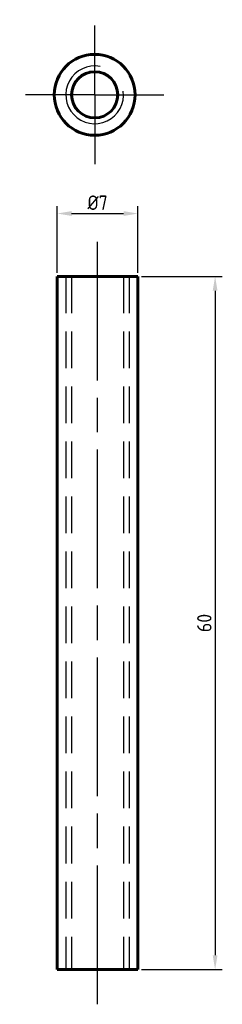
# Model space of a CAD drawing. Header units: millimetres. Extents: x 64.5 to 82.1, y 87.1 to 172.3.
import ezdxf

# ---------------------------------------------------------------- set-up
doc = ezdxf.new("R2010")
doc.units = ezdxf.units.MM
for name, pattern in [('AM_ISO08W050', [18, 12, -1.5, 3, -1.5]), ('AM_ISO08W050x2', [9, 6, -0.75, 1.5, -0.75]), ('HIDDEN2', [4.7625, 3.175, -1.5875])]:
    doc.linetypes.add(name, pattern=pattern)
doc.layers.get('0').update_dxf_attribs({"lineweight": 60})
for name, color, linetype, lineweight in [('AM_7', 4, 'AM_ISO08W050', 25), ('Annotations', 50, 'Continuous', 30), ('Hidden Line', 7, 'HIDDEN2', 30)]:
    doc.layers.add(name, color=color, linetype=linetype, lineweight=lineweight)
doc.styles.get("Standard").update_dxf_attribs({"font": 'ISOCP.SHX'})
doc.dimstyles.new('Annotative', dxfattribs={"dimscale": 0, "dimtxt": 2.5, "dimasz": 2.5, "dimexe": 1.25, "dimexo": 0.625, "dimtad": 1, "dimtxsty": 'Standard', "dimcen": 2.5, "dimadec": 0, "dimazin": 0, "dimtfac": 1, "dimtmove": 0, "dimatfit": 3, "dimfxl": 1, "dimarcsym": 0})

# ---------------------------------------------------------------- blocks, each defined once
blk = doc.blocks.new('*D4')
at = {"layer": 'Annotations', "color": 0, "lineweight": -2, "transparency": 16777216}
for p, q in [((75.07, 150.129), (82.069, 150.129)), ((81.444, 148.879), (81.444, 91.379)), ((75.07, 90.129), (82.069, 90.129))]:
    blk.add_line(p, q, dxfattribs=at)
at = {"layer": 'Annotations', "color": 0, "transparency": 16777216}
for points in [[(81.236, 148.879), (81.652, 148.879), (81.444, 150.129)], [(81.236, 91.379), (81.652, 91.379), (81.444, 90.129)]]:
    blk.add_solid(points, dxfattribs=at)
at = {"layer": 'Defpoints', "color": 0, "transparency": 16777216}
for p in [(74.758, 150.129), (74.758, 90.129), (81.444, 90.129)]:
    blk.add_point(p, dxfattribs=at)
at = {"layer": 'Annotations', "color": 0, "transparency": 16777216, "insert": (80.507, 120.129), "char_height": 1.25, "attachment_point": 5, "rotation": 90}
blk.add_mtext('60', dxfattribs=at)
blk = doc.blocks.new('*D6')
at = {"layer": 'Annotations', "color": 0, "lineweight": -2, "transparency": 16777216}
for p, q in [((67.758, 150.442), (67.758, 156.189)), ((74.758, 150.442), (74.758, 156.189)), ((69.008, 155.564), (73.508, 155.564))]:
    blk.add_line(p, q, dxfattribs=at)
at = {"layer": 'Annotations', "color": 0, "transparency": 16777216}
for points in [[(69.008, 155.772), (69.008, 155.356), (67.758, 155.564)], [(73.508, 155.772), (73.508, 155.356), (74.758, 155.564)]]:
    blk.add_solid(points, dxfattribs=at)
at = {"layer": 'Defpoints', "color": 0, "transparency": 16777216}
for p in [(74.758, 155.564), (67.758, 150.129), (74.758, 150.129)]:
    blk.add_point(p, dxfattribs=at)
at = {"layer": 'Annotations', "color": 0, "transparency": 16777216, "insert": (71.258, 156.502), "char_height": 1.25, "attachment_point": 5}
blk.add_mtext('%%C7', dxfattribs=at)

msp = doc.modelspace()

# ---------------------------------------------------------------- linework, layer by layer
for p, q in [((67.758, 150.129), (74.758, 150.129)), ((67.758, 90.129), (67.758, 150.129)), ((74.758, 150.129), (74.758, 90.129)), ((74.758, 90.129), (67.758, 90.129))]:
    msp.add_line(p, q)
for radius in [3.5, 2]:
    msp.add_circle((71.008, 165.84), radius)
at = {"lineweight": 30}
msp.add_arc((71.008, 165.84), 2.5, 79.31205, 7.36722, dxfattribs=at)
at = {"layer": 'AM_7', "linetype": 'AM_ISO08W050x2'}
for q in [(71.008, 172.34), (64.508, 165.84), (77.508, 165.84), (71.008, 159.34)]:
    msp.add_line((71.008, 165.84), q, dxfattribs=at)
at = {"layer": 'AM_7'}
msp.add_line((71.258, 87.129), (71.258, 153.129), dxfattribs=at)
at = {"layer": 'Hidden Line'}
for p, q in [((68.508, 150.129), (68.508, 90.129)), ((69.008, 150.129), (69.008, 90.129)), ((73.508, 150.129), (73.508, 90.129)), ((74.008, 150.129), (74.008, 90.129))]:
    msp.add_line(p, q, dxfattribs=at)

# ---------------------------------------------------------------- dimensions: what is measured, and where the dimension line sits
at = {"layer": 'Annotations'}
dim = msp.add_linear_dim(base=(74.758, 155.564), p1=(67.758, 150.129), p2=(74.758, 150.129), text='%%C7', dimstyle='Annotative', dxfattribs=at)
dim.commit()
dim.dimension.update_dxf_attribs({"geometry": '*D6', "text_midpoint": (71.258, 155.564), "dimtype": 160})
dim = msp.add_linear_dim(base=(81.444, 90.129), p1=(74.758, 150.129), p2=(74.758, 90.129), angle=90, dimstyle='Annotative', dxfattribs=at)
dim.commit()
dim.dimension.update_dxf_attribs({"geometry": '*D4', "text_midpoint": (80.507, 120.129)})

doc.saveas('drawing.dxf')
